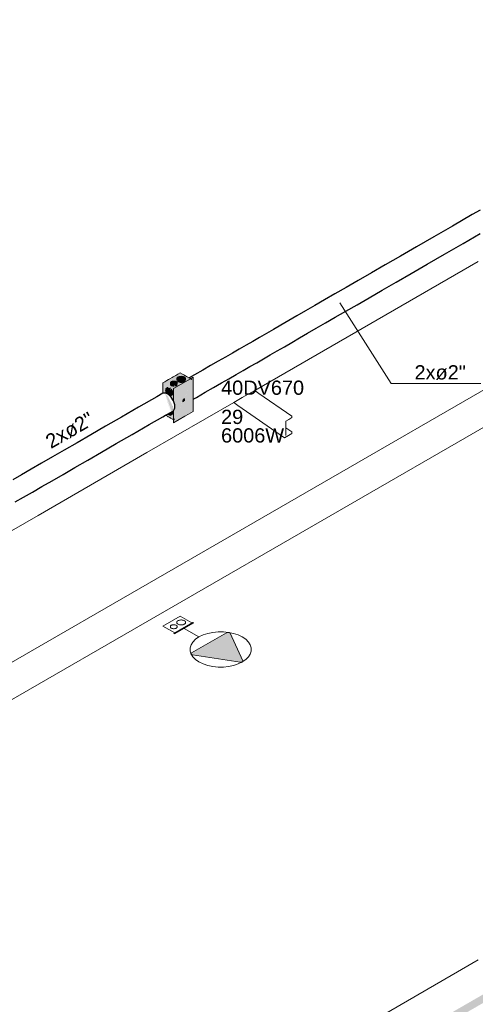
# Model space of a CAD drawing. Header units: millimetres. Extents: x 4480191 to 4481199, y -30324204 to -30323479.
# Tile 120 of 243: x 4480229 to 4480235, y -30323899 to -30323885. Entities that reach past the tile are written whole.
import ezdxf

# ---------------------------------------------------------------- set-up
doc = ezdxf.new("R2010")
doc.units = ezdxf.units.MM
doc.linetypes.add('NULL', pattern=[0])
for name, color, linetype, lineweight in [('DI-Elementos externos em corte', 9, 'Continuous', 18), ('DI-Elementos externos em vista', 9, 'Continuous', 5), ('EL-Caixa ARC', 9, 'Continuous', 18), ('EL-Condutos ARC (Baixa)', 54, 'Continuous', 25), ('EL-Textos conduto ARC', 7, 'Continuous', 9), ('EL-Tomadas', 150, 'Continuous', 20), ('IFC-Caixa de passagem-Contorno', 44, 'Continuous', 5), ('IFC-Parede padrão-Contorno', 44, 'Continuous', 5), ('Textos', 7, 'Continuous', 9)]:
    doc.layers.add(name, color=color, linetype=linetype, lineweight=lineweight)
doc.styles.add('ARIAL', font='arial.ttf')

msp = doc.modelspace()

# ---------------------------------------------------------------- hatches: boundary and pattern name
at = {"layer": 'DI-Elementos externos em corte', "linetype": 'Continuous'}
msp.add_hatch(color=51, dxfattribs=at).paths.add_polyline_path([(4480235.256, -30323898.554), (4480239.552, -30323896.048), (4480212.74, -30323911.528), (4480212.74, -30323911.648), (4480243.986, -30323893.608), (4480243.986, -30323893.488), (4480239.552, -30323896.048), (4480235.256, -30323898.554), (4480235.256, -30323898.577)])
at = {"layer": 'EL-Caixa ARC', "linetype": 'Continuous', "true_color": 0x105689}
for points in [[(4480231.074, -30323889.762), (4480230.831, -30323889.902), (4480230.844, -30323889.909), (4480230.949, -30323889.892), (4480230.984, -30323889.897), (4480230.966, -30323889.879), (4480230.995, -30323889.879), (4480230.964, -30323889.925), (4480230.949, -30323889.892), (4480230.844, -30323889.909), (4480230.996, -30323889.997), (4480231.025, -30323889.908), (4480231.023, -30323889.885), (4480231.018, -30323889.88), (4480231.02, -30323889.87), (4480231.025, -30323889.908), (4480231.056, -30323889.815), (4480231.025, -30323889.85), (4480231.027, -30323889.837), (4480231.056, -30323889.815), (4480231.087, -30323889.811), (4480231.117, -30323889.815), (4480231.137, -30323889.826), (4480231.056, -30323889.815), (4480230.999, -30323889.986), (4480231.126, -30323889.9), (4480231.224, -30323889.863), (4480231.2, -30323889.835), (4480231.18, -30323889.824)], [(4480231.254, -30323890.134), (4480231.256, -30323889.824), (4480230.978, -30323889.984), (4480230.996, -30323889.995), (4480230.991, -30323890.195), (4480230.996, -30323890.21), (4480230.996, -30323890.245), (4480230.992, -30323890.268), (4480230.99, -30323890.231), (4480230.985, -30323890.334), (4480230.98, -30323890.293), (4480230.98, -30323890.422), (4480230.996, -30323890.39), (4480230.996, -30323890.432), (4480230.98, -30323890.422), (4480230.98, -30323890.341), (4480230.979, -30323890.294), (4480230.978, -30323890.464), (4480231.001, -30323890.449), (4480231.105, -30323890.173), (4480231.106, -30323890.168), (4480231.087, -30323890.184), (4480231.127, -30323890.13), (4480231.254, -30323889.851)], [(4480231.256, -30323890.304), (4480231.256, -30323889.824), (4480231.254, -30323890.134), (4480231.254, -30323889.851), (4480231.132, -30323890.127), (4480231.132, -30323890.146), (4480231.139, -30323890.157), (4480231.127, -30323890.157), (4480231.112, -30323890.169), (4480231.001, -30323890.449), (4480230.978, -30323890.464)], [(4480231.056, -30323889.815), (4480231.034, -30323889.828), (4480231.025, -30323889.846), (4480231.027, -30323889.872), (4480231.034, -30323889.864), (4480231.034, -30323889.88), (4480231.056, -30323889.893), (4480231.087, -30323889.898), (4480231.117, -30323889.893), (4480231.14, -30323889.88), (4480231.14, -30323889.864), (4480231.146, -30323889.872), (4480231.148, -30323889.846), (4480231.14, -30323889.828), (4480231.117, -30323889.815), (4480231.087, -30323889.811)], [(4480231.132, -30323890.127), (4480231.254, -30323889.851), (4480231.131, -30323890.123)], [(4480231.224, -30323889.863), (4480231.238, -30323889.857), (4480231.199, -30323889.835)], [(4480230.877, -30323890.051), (4480230.883, -30323890.057), (4480230.869, -30323890.021), (4480230.872, -30323889.988), (4480230.929, -30323890.088), (4480230.874, -30323889.984), (4480230.935, -30323890.088), (4480230.952, -30323890.112), (4480230.972, -30323890.151), (4480230.988, -30323890.168), (4480230.981, -30323890.134), (4480230.996, -30323890.109), (4480230.983, -30323890.093), (4480230.996, -30323890.094), (4480230.996, -30323889.997), (4480230.831, -30323889.902), (4480230.864, -30323890.006)], [(4480230.869, -30323890.357), (4480230.981, -30323890.423), (4480230.981, -30323890.384), (4480230.996, -30323890.431), (4480230.993, -30323890.285), (4480230.958, -30323890.213), (4480230.969, -30323890.313), (4480230.957, -30323890.211), (4480230.895, -30323890.084), (4480230.888, -30323890.084), (4480230.963, -30323890.326), (4480230.872, -30323890.046), (4480230.957, -30323890.306), (4480230.831, -30323889.902), (4480230.831, -30323890.048), (4480230.86, -30323890.047), (4480230.937, -30323890.318), (4480230.868, -30323890.046), (4480230.947, -30323890.312), (4480230.955, -30323890.341), (4480230.937, -30323890.318), (4480230.946, -30323890.354), (4480230.916, -30323890.33), (4480230.921, -30323890.359), (4480230.951, -30323890.371), (4480230.895, -30323890.342), (4480230.874, -30323890.339), (4480230.886, -30323890.347)], [(4480230.883, -30323890.055), (4480230.907, -30323890.065), (4480230.929, -30323890.087), (4480230.941, -30323890.085), (4480230.964, -30323890.07), (4480230.97, -30323890.048), (4480230.964, -30323890.02), (4480230.948, -30323889.992), (4480230.932, -30323890.002), (4480230.938, -30323889.981), (4480230.927, -30323889.973), (4480230.899, -30323889.978), (4480230.915, -30323889.968), (4480230.88, -30323889.979), (4480230.869, -30323889.995), (4480230.869, -30323890.021)], [(4480230.929, -30323890.088), (4480230.947, -30323890.109), (4480230.874, -30323889.984)], [(4480231.007, -30323889.881), (4480230.995, -30323889.879), (4480230.97, -30323889.879), (4480230.948, -30323889.886), (4480230.935, -30323889.899), (4480230.934, -30323889.923), (4480230.94, -30323889.937), (4480230.958, -30323889.947), (4480230.983, -30323889.951), (4480230.995, -30323889.933), (4480230.995, -30323889.95), (4480231.017, -30323889.943), (4480231.03, -30323889.93), (4480231.032, -30323889.906), (4480231.025, -30323889.892)], [(4480230.978, -30323889.984), (4480230.978, -30323890.154), (4480230.991, -30323890.195), (4480230.996, -30323889.995)], [(4480230.958, -30323890.213), (4480230.957, -30323890.211), (4480230.969, -30323890.315)], [(4480231.11, -30323890.166), (4480231.001, -30323890.449), (4480231.112, -30323890.169)], [(4480231.109, -30323890.169), (4480231.108, -30323890.167), (4480231.001, -30323890.449)], [(4480231.111, -30323890.166), (4480231.117, -30323890.164), (4480231.111, -30323890.152)], [(4480231.119, -30323890.163), (4480231.128, -30323890.13), (4480231.112, -30323890.149)], [(4480231.128, -30323890.13), (4480231.119, -30323890.163), (4480231.121, -30323890.161)], [(4480231.128, -30323890.13), (4480231.121, -30323890.161), (4480231.126, -30323890.157)], [(4480231.129, -30323890.129), (4480231.126, -30323890.157), (4480231.129, -30323890.151)], [(4480231.132, -30323890.146), (4480231.126, -30323890.157), (4480231.139, -30323890.157)], [(4480230.899, -30323890.346), (4480230.911, -30323890.354), (4480230.932, -30323890.36), (4480230.957, -30323890.348), (4480230.968, -30323890.332), (4480230.968, -30323890.306), (4480230.961, -30323890.304), (4480230.902, -30323890.338)], [(4480230.985, -30323890.334), (4480230.987, -30323890.276), (4480230.98, -30323890.284)], [(4480230.981, -30323890.423), (4480230.996, -30323890.432), (4480230.996, -30323890.391)]]:
    msp.add_hatch(color=146, dxfattribs=at).paths.add_polyline_path(points)
at = {"layer": 'EL-Tomadas', "linetype": 'Continuous'}
msp.add_hatch(color=150, dxfattribs=at).paths.add_polyline_path([(4480231.772, -30323893.419), (4480231.952, -30323893.806), (4480231.953, -30323893.81), (4480231.953, -30323893.811), (4480231.952, -30323893.814), (4480231.949, -30323893.818), (4480231.945, -30323893.822), (4480231.941, -30323893.824), (4480231.935, -30323893.826), (4480231.93, -30323893.827), (4480231.924, -30323893.827), (4480231.922, -30323893.827), (4480231.918, -30323893.827), (4480231.915, -30323893.826), (4480231.245, -30323893.723), (4480231.237, -30323893.72), (4480231.231, -30323893.717), (4480231.226, -30323893.713), (4480231.224, -30323893.709), (4480231.224, -30323893.704), (4480231.226, -30323893.699), (4480231.23, -30323893.695), (4480231.723, -30323893.411), (4480231.728, -30323893.409), (4480231.734, -30323893.407), (4480231.739, -30323893.406), (4480231.746, -30323893.406), (4480231.751, -30323893.407), (4480231.758, -30323893.408), (4480231.764, -30323893.411), (4480231.769, -30323893.414), (4480231.772, -30323893.418)])

# ---------------------------------------------------------------- linework, layer by layer
at = {"layer": 'DI-Elementos externos em corte'}
for p, q in [((4480232.118, -30323890.01), (4480235.256, -30323888.198)), ((4480231.824, -30323890.18), (4480231.944, -30323890.111)), ((4480231.944, -30323890.111), (4480232.118, -30323890.01)), ((4480230.606, -30323890.883), (4480231.824, -30323890.18)), ((4480232.599, -30323890.416), (4480232.64, -30323890.392)), ((4480232.64, -30323890.381), (4480232.64, -30323890.372)), ((4480232.64, -30323890.392), (4480232.64, -30323890.381)), ((4480232.553, -30323890.442), (4480232.599, -30323890.416)), ((4480232.553, -30323890.533), (4480232.553, -30323890.442)), ((4480232.553, -30323890.537), (4480232.553, -30323890.533)), ((4480232.553, -30323890.643), (4480232.553, -30323890.537)), ((4480232.536, -30323890.673), (4480232.591, -30323890.641)), ((4480232.591, -30323890.641), (4480232.64, -30323890.613)), ((4480232.64, -30323890.602), (4480232.64, -30323890.593)), ((4480232.64, -30323890.613), (4480232.64, -30323890.602)), ((4480229.08, -30323891.764), (4480230.606, -30323890.883)), ((4480225.558, -30323893.798), (4480229.08, -30323891.764)), ((4480231.043, -30323900.438), (4480235.256, -30323898.005))]:
    msp.add_line(p, q, dxfattribs=at)
at = {"layer": 'DI-Elementos externos em vista'}
for p, q in [((4480232.176, -30323890.051), (4480232.118, -30323890.01)), ((4480232.64, -30323890.372), (4480232.176, -30323890.051)), ((4480231.824, -30323890.18), (4480231.882, -30323890.22)), ((4480231.882, -30323890.22), (4480232.536, -30323890.673)), ((4480232.64, -30323890.593), (4480232.553, -30323890.533))]:
    msp.add_line(p, q, dxfattribs=at)
at = {"layer": 'EL-Caixa ARC'}
for p, q in [((4480230.929, -30323889.846), (4480230.908, -30323889.858)), ((4480230.962, -30323889.827), (4480230.929, -30323889.846)), ((4480230.975, -30323889.819), (4480230.962, -30323889.827)), ((4480230.985, -30323889.813), (4480230.975, -30323889.819)), ((4480231.218, -30323889.846), (4480230.978, -30323889.984)), ((4480231.001, -30323889.804), (4480230.985, -30323889.813)), ((4480231.011, -30323889.799), (4480231.001, -30323889.804)), ((4480231.025, -30323889.79), (4480231.011, -30323889.799)), ((4480231.04, -30323889.782), (4480231.025, -30323889.79)), ((4480231.027, -30323889.837), (4480231.025, -30323889.846)), ((4480231.025, -30323889.846), (4480231.025, -30323889.863)), ((4480231.034, -30323889.828), (4480231.027, -30323889.837)), ((4480231.043, -30323889.821), (4480231.034, -30323889.828)), ((4480231.074, -30323889.762), (4480231.04, -30323889.782)), ((4480231.056, -30323889.815), (4480231.043, -30323889.821)), ((4480231.071, -30323889.812), (4480231.056, -30323889.815)), ((4480231.087, -30323889.811), (4480231.071, -30323889.812)), ((4480231.105, -30323889.781), (4480231.074, -30323889.762)), ((4480231.102, -30323889.812), (4480231.087, -30323889.811)), ((4480231.117, -30323889.815), (4480231.102, -30323889.812)), ((4480231.133, -30323889.797), (4480231.105, -30323889.781)), ((4480231.13, -30323889.821), (4480231.117, -30323889.815)), ((4480231.14, -30323889.828), (4480231.13, -30323889.821)), ((4480231.137, -30323889.799), (4480231.133, -30323889.797)), ((4480231.148, -30323889.805), (4480231.137, -30323889.799)), ((4480231.146, -30323889.837), (4480231.14, -30323889.828)), ((4480231.148, -30323889.846), (4480231.146, -30323889.837)), ((4480231.149, -30323889.806), (4480231.148, -30323889.805)), ((4480231.148, -30323889.863), (4480231.148, -30323889.846)), ((4480231.159, -30323889.812), (4480231.149, -30323889.806)), ((4480231.168, -30323889.817), (4480231.159, -30323889.812)), ((4480231.18, -30323889.824), (4480231.168, -30323889.817)), ((4480231.199, -30323889.835), (4480231.18, -30323889.824)), ((4480231.238, -30323889.857), (4480231.199, -30323889.835)), ((4480231.256, -30323889.824), (4480231.218, -30323889.846)), ((4480231.256, -30323890.134), (4480231.256, -30323889.824)), ((4480230.857, -30323889.887), (4480230.831, -30323889.902)), ((4480230.831, -30323889.902), (4480230.831, -30323890.048)), ((4480230.886, -30323889.87), (4480230.857, -30323889.887)), ((4480230.873, -30323889.986), (4480230.869, -30323889.995)), ((4480230.88, -30323889.979), (4480230.873, -30323889.986)), ((4480230.896, -30323889.97), (4480230.88, -30323889.979)), ((4480230.908, -30323889.858), (4480230.886, -30323889.87)), ((4480230.905, -30323889.967), (4480230.896, -30323889.97)), ((4480230.938, -30323889.981), (4480230.927, -30323889.973)), ((4480230.935, -30323889.899), (4480230.934, -30323889.906)), ((4480230.934, -30323889.906), (4480230.934, -30323889.923)), ((4480230.934, -30323889.923), (4480230.935, -30323889.93)), ((4480230.94, -30323889.892), (4480230.935, -30323889.899)), ((4480230.935, -30323889.93), (4480230.94, -30323889.937)), ((4480230.948, -30323889.886), (4480230.94, -30323889.892)), ((4480230.94, -30323889.937), (4480230.948, -30323889.943)), ((4480230.958, -30323889.881), (4480230.948, -30323889.886)), ((4480230.948, -30323889.943), (4480230.958, -30323889.947)), ((4480230.97, -30323889.879), (4480230.958, -30323889.881)), ((4480230.958, -30323889.947), (4480230.97, -30323889.95)), ((4480230.983, -30323889.878), (4480230.97, -30323889.879)), ((4480230.97, -30323889.95), (4480230.983, -30323889.951)), ((4480230.978, -30323889.984), (4480230.978, -30323890.154)), ((4480230.995, -30323889.879), (4480230.983, -30323889.878)), ((4480231.007, -30323889.881), (4480230.995, -30323889.879)), ((4480230.995, -30323889.95), (4480231.007, -30323889.947)), ((4480231.017, -30323889.886), (4480231.007, -30323889.881)), ((4480231.007, -30323889.947), (4480231.017, -30323889.943)), ((4480231.025, -30323889.892), (4480231.017, -30323889.886)), ((4480231.017, -30323889.943), (4480231.025, -30323889.937)), ((4480231.025, -30323889.863), (4480231.027, -30323889.872)), ((4480231.03, -30323889.899), (4480231.025, -30323889.892)), ((4480231.025, -30323889.937), (4480231.03, -30323889.93)), ((4480231.032, -30323889.906), (4480231.03, -30323889.899)), ((4480231.032, -30323889.923), (4480231.032, -30323889.906)), ((4480231.034, -30323889.88), (4480231.043, -30323889.888)), ((4480231.043, -30323889.888), (4480231.056, -30323889.893)), ((4480231.056, -30323889.893), (4480231.071, -30323889.897)), ((4480231.071, -30323889.897), (4480231.087, -30323889.898)), ((4480231.087, -30323889.898), (4480231.102, -30323889.897)), ((4480231.102, -30323889.897), (4480231.117, -30323889.893)), ((4480231.117, -30323889.893), (4480231.13, -30323889.888)), ((4480231.13, -30323889.888), (4480231.14, -30323889.88)), ((4480231.146, -30323889.872), (4480231.148, -30323889.863)), ((4480230.831, -30323890.048), (4480230.831, -30323890.049)), ((4480230.869, -30323889.995), (4480230.867, -30323890.007)), ((4480230.867, -30323890.007), (4480230.869, -30323890.021)), ((4480230.869, -30323890.021), (4480230.873, -30323890.036)), ((4480230.873, -30323890.036), (4480230.88, -30323890.05)), ((4480230.88, -30323890.05), (4480230.883, -30323890.055)), ((4480230.93, -30323890.088), (4480230.932, -30323890.088)), ((4480230.932, -30323890.088), (4480230.941, -30323890.085)), ((4480230.941, -30323890.085), (4480230.957, -30323890.076)), ((4480230.957, -30323890.005), (4480230.948, -30323889.992)), ((4480230.964, -30323890.02), (4480230.957, -30323890.005)), ((4480230.957, -30323890.076), (4480230.964, -30323890.07)), ((4480230.968, -30323890.034), (4480230.964, -30323890.02)), ((4480230.964, -30323890.07), (4480230.968, -30323890.06)), ((4480230.97, -30323890.048), (4480230.968, -30323890.034)), ((4480230.968, -30323890.06), (4480230.97, -30323890.048)), ((4480231.133, -30323890.128), (4480231.136, -30323890.128)), ((4480231.136, -30323890.128), (4480231.139, -30323890.129)), ((4480230.978, -30323890.154), (4480230.978, -30323890.154)), ((4480231.11, -30323890.16), (4480231.111, -30323890.155)), ((4480231.111, -30323890.165), (4480231.11, -30323890.16)), ((4480231.111, -30323890.155), (4480231.112, -30323890.149)), ((4480231.111, -30323890.166), (4480231.111, -30323890.165)), ((4480231.112, -30323890.169), (4480231.111, -30323890.166)), ((4480231.112, -30323890.166), (4480231.111, -30323890.166)), ((4480231.112, -30323890.149), (4480231.115, -30323890.143)), ((4480231.117, -30323890.164), (4480231.112, -30323890.166)), ((4480231.115, -30323890.171), (4480231.112, -30323890.169)), ((4480231.115, -30323890.143), (4480231.119, -30323890.138)), ((4480231.121, -30323890.161), (4480231.117, -30323890.164)), ((4480231.119, -30323890.138), (4480231.123, -30323890.134)), ((4480231.126, -30323890.157), (4480231.121, -30323890.161)), ((4480231.123, -30323890.134), (4480231.127, -30323890.13)), ((4480231.129, -30323890.151), (4480231.126, -30323890.157)), ((4480231.127, -30323890.13), (4480231.132, -30323890.128)), ((4480231.132, -30323890.146), (4480231.129, -30323890.151)), ((4480231.132, -30323890.128), (4480231.133, -30323890.128)), ((4480231.134, -30323890.14), (4480231.132, -30323890.146)), ((4480231.133, -30323890.128), (4480231.134, -30323890.129)), ((4480231.134, -30323890.129), (4480231.134, -30323890.134)), ((4480231.134, -30323890.134), (4480231.134, -30323890.14)), ((4480231.256, -30323890.304), (4480231.256, -30323890.134)), ((4480230.868, -30323890.358), (4480230.893, -30323890.372)), ((4480230.893, -30323890.372), (4480230.904, -30323890.379)), ((4480230.895, -30323890.342), (4480230.899, -30323890.346)), ((4480230.899, -30323890.346), (4480230.911, -30323890.354)), ((4480230.904, -30323890.379), (4480230.917, -30323890.386)), ((4480230.911, -30323890.354), (4480230.922, -30323890.359)), ((4480230.917, -30323890.386), (4480230.928, -30323890.392)), ((4480230.922, -30323890.359), (4480230.932, -30323890.36)), ((4480230.928, -30323890.392), (4480230.93, -30323890.393)), ((4480230.93, -30323890.393), (4480230.938, -30323890.398)), ((4480230.932, -30323890.36), (4480230.941, -30323890.357)), ((4480230.938, -30323890.398), (4480230.959, -30323890.41)), ((4480230.941, -30323890.357), (4480230.957, -30323890.348)), ((4480230.957, -30323890.348), (4480230.964, -30323890.342)), ((4480230.964, -30323890.342), (4480230.968, -30323890.332)), ((4480230.97, -30323890.32), (4480230.968, -30323890.306)), ((4480230.968, -30323890.332), (4480230.97, -30323890.32)), ((4480230.978, -30323890.294), (4480230.978, -30323890.295)), ((4480230.978, -30323890.295), (4480230.978, -30323890.343)), ((4480230.978, -30323890.343), (4480230.978, -30323890.421)), ((4480230.978, -30323890.464), (4480231.136, -30323890.373)), ((4480231.136, -30323890.373), (4480231.19, -30323890.342)), ((4480231.19, -30323890.342), (4480231.256, -30323890.304)), ((4480230.959, -30323890.41), (4480230.961, -30323890.411)), ((4480230.961, -30323890.411), (4480230.981, -30323890.423)), ((4480230.978, -30323890.421), (4480230.978, -30323890.427)), ((4480230.978, -30323890.427), (4480230.978, -30323890.464))]:
    msp.add_line(p, q, dxfattribs=at)
at = {"layer": 'EL-Condutos ARC (Baixa)'}
for p, q in [((4480235.281, -30323887.479), (4480235.172, -30323887.541)), ((4480235.172, -30323887.541), (4480234.893, -30323887.703)), ((4480234.893, -30323887.703), (4480234.632, -30323887.853)), ((4480234.632, -30323887.853), (4480234.389, -30323887.994)), ((4480235.044, -30323887.947), (4480235.284, -30323887.808)), ((4480234.389, -30323887.994), (4480234.162, -30323888.124)), ((4480234.783, -30323888.098), (4480235.044, -30323887.947)), ((4480234.162, -30323888.124), (4480233.951, -30323888.246)), ((4480234.54, -30323888.238), (4480234.783, -30323888.098)), ((4480233.951, -30323888.246), (4480233.755, -30323888.359)), ((4480234.313, -30323888.369), (4480234.54, -30323888.238)), ((4480233.572, -30323888.465), (4480233.403, -30323888.563)), ((4480233.755, -30323888.359), (4480233.572, -30323888.465)), ((4480234.102, -30323888.49), (4480234.313, -30323888.369)), ((4480233.403, -30323888.563), (4480233.245, -30323888.654)), ((4480233.723, -30323888.709), (4480233.906, -30323888.604)), ((4480233.906, -30323888.604), (4480234.102, -30323888.49)), ((4480233.097, -30323888.739), (4480232.96, -30323888.819)), ((4480233.245, -30323888.654), (4480233.097, -30323888.739)), ((4480233.554, -30323888.807), (4480233.723, -30323888.709)), ((4480232.96, -30323888.819), (4480232.831, -30323888.893)), ((4480233.396, -30323888.898), (4480233.554, -30323888.807)), ((4480232.71, -30323888.963), (4480232.595, -30323889.029)), ((4480232.831, -30323888.893), (4480232.71, -30323888.963)), ((4480233.111, -30323889.063), (4480233.248, -30323888.983)), ((4480233.248, -30323888.983), (4480233.396, -30323888.898)), ((4480232.383, -30323889.152), (4480232.283, -30323889.209)), ((4480232.487, -30323889.092), (4480232.383, -30323889.152)), ((4480232.595, -30323889.029), (4480232.487, -30323889.092)), ((4480232.861, -30323889.207), (4480232.982, -30323889.137)), ((4480232.982, -30323889.137), (4480233.111, -30323889.063)), ((4480232.185, -30323889.266), (4480232.09, -30323889.321)), ((4480232.283, -30323889.209), (4480232.185, -30323889.266)), ((4480232.638, -30323889.336), (4480232.746, -30323889.273)), ((4480232.746, -30323889.273), (4480232.861, -30323889.207)), ((4480231.901, -30323889.43), (4480231.805, -30323889.485)), ((4480231.996, -30323889.375), (4480231.901, -30323889.43)), ((4480232.09, -30323889.321), (4480231.996, -30323889.375)), ((4480232.434, -30323889.454), (4480232.534, -30323889.396)), ((4480232.534, -30323889.396), (4480232.638, -30323889.336)), ((4480231.707, -30323889.542), (4480231.606, -30323889.6)), ((4480231.805, -30323889.485), (4480231.707, -30323889.542)), ((4480232.147, -30323889.62), (4480232.241, -30323889.565)), ((4480232.241, -30323889.565), (4480232.337, -30323889.51)), ((4480232.337, -30323889.51), (4480232.434, -30323889.454)), ((4480231.5, -30323889.661), (4480231.39, -30323889.725)), ((4480231.606, -30323889.6), (4480231.5, -30323889.661)), ((4480231.956, -30323889.73), (4480232.052, -30323889.674)), ((4480232.052, -30323889.674), (4480232.147, -30323889.62)), ((4480231.273, -30323889.792), (4480231.199, -30323889.835)), ((4480231.39, -30323889.725), (4480231.273, -30323889.792)), ((4480231.651, -30323889.905), (4480231.757, -30323889.845)), ((4480231.757, -30323889.845), (4480231.858, -30323889.786)), ((4480231.858, -30323889.786), (4480231.956, -30323889.73)), ((4480231.424, -30323890.036), (4480231.541, -30323889.969)), ((4480231.541, -30323889.969), (4480231.651, -30323889.905)), ((4480230.744, -30323890.098), (4480230.487, -30323890.246)), ((4480230.828, -30323890.049), (4480230.744, -30323890.098)), ((4480230.831, -30323890.049), (4480230.828, -30323890.049)), ((4480230.865, -30323890.046), (4480230.831, -30323890.049)), ((4480230.879, -30323890.053), (4480230.865, -30323890.046)), ((4480230.883, -30323890.055), (4480230.879, -30323890.053)), ((4480230.907, -30323890.065), (4480230.883, -30323890.055)), ((4480230.93, -30323890.088), (4480230.907, -30323890.065)), ((4480230.936, -30323890.093), (4480230.93, -30323890.088)), ((4480230.947, -30323890.104), (4480230.936, -30323890.093)), ((4480230.979, -30323890.155), (4480230.947, -30323890.104)), ((4480231.256, -30323890.134), (4480231.301, -30323890.108)), ((4480231.301, -30323890.108), (4480231.424, -30323890.036)), ((4480230.487, -30323890.246), (4480230.248, -30323890.384)), ((4480230.996, -30323890.21), (4480230.979, -30323890.155)), ((4480230.979, -30323890.294), (4480230.996, -30323890.259)), ((4480230.996, -30323890.259), (4480230.996, -30323890.21)), ((4480231.256, -30323890.134), (4480231.256, -30323890.134)), ((4480230.248, -30323890.384), (4480230.025, -30323890.513)), ((4480230.638, -30323890.49), (4480230.831, -30323890.379)), ((4480230.831, -30323890.379), (4480230.868, -30323890.358)), ((4480230.868, -30323890.358), (4480230.895, -30323890.342)), ((4480230.895, -30323890.342), (4480230.979, -30323890.294)), ((4480230.025, -30323890.513), (4480229.818, -30323890.633)), ((4480230.399, -30323890.628), (4480230.638, -30323890.49)), ((4480229.818, -30323890.633), (4480229.625, -30323890.744)), ((4480230.176, -30323890.757), (4480230.399, -30323890.628)), ((4480229.625, -30323890.744), (4480229.445, -30323890.848)), ((4480229.969, -30323890.877), (4480230.176, -30323890.757)), ((4480229.279, -30323890.944), (4480229.124, -30323891.033)), ((4480229.445, -30323890.848), (4480229.279, -30323890.944)), ((4480229.776, -30323890.988), (4480229.969, -30323890.877)), ((4480229.124, -30323891.033), (4480228.981, -30323891.116)), ((4480229.43, -30323891.188), (4480229.596, -30323891.092)), ((4480229.596, -30323891.092), (4480229.776, -30323890.988)), ((4480228.847, -30323891.193), (4480228.723, -30323891.265)), ((4480228.981, -30323891.116), (4480228.847, -30323891.193)), ((4480229.275, -30323891.277), (4480229.43, -30323891.188)), ((4480228.998, -30323891.437), (4480229.132, -30323891.36)), ((4480229.132, -30323891.36), (4480229.275, -30323891.277)), ((4480228.758, -30323891.576), (4480228.874, -30323891.509)), ((4480228.874, -30323891.509), (4480228.998, -30323891.437))]:
    msp.add_line(p, q, dxfattribs=at)
at = {"layer": 'EL-Textos conduto ARC'}
msp.add_lwpolyline([(4480233.313, -30323888.781), (4480234.031, -30323889.911), (4480235.292, -30323889.911)], dxfattribs=at)
at = {"layer": 'EL-Tomadas'}
for p, q in [((4480231.336, -30323893.471), (4480231.127, -30323893.35)), ((4480231.232, -30323893.694), (4480231.723, -30323893.411)), ((4480231.772, -30323893.419), (4480231.952, -30323893.806)), ((4480231.916, -30323893.826), (4480231.245, -30323893.723))]:
    msp.add_line(p, q, dxfattribs=at)
for points in [[(4480231.944, -30323893.822), (4480231.992, -30323893.789), (4480232.03, -30323893.751), (4480232.056, -30323893.711), (4480232.069, -30323893.668), (4480232.069, -30323893.625), (4480232.056, -30323893.582), (4480232.03, -30323893.542), (4480231.992, -30323893.504), (4480231.944, -30323893.471), (4480231.887, -30323893.443), (4480231.822, -30323893.421), (4480231.752, -30323893.407), (4480231.678, -30323893.399), (4480231.603, -30323893.399), (4480231.529, -30323893.407), (4480231.459, -30323893.421), (4480231.394, -30323893.443), (4480231.336, -30323893.471), (4480231.288, -30323893.504), (4480231.251, -30323893.542), (4480231.225, -30323893.582), (4480231.212, -30323893.625), (4480231.212, -30323893.668), (4480231.225, -30323893.711), (4480231.251, -30323893.751), (4480231.288, -30323893.789), (4480231.336, -30323893.822), (4480231.394, -30323893.85), (4480231.459, -30323893.871), (4480231.529, -30323893.886), (4480231.603, -30323893.894), (4480231.678, -30323893.894), (4480231.752, -30323893.886), (4480231.822, -30323893.871), (4480231.887, -30323893.85), (4480231.944, -30323893.822)], [(4480231.772, -30323893.419), (4480231.771, -30323893.417), (4480231.77, -30323893.415), (4480231.768, -30323893.413), (4480231.766, -30323893.412), (4480231.763, -30323893.41), (4480231.761, -30323893.409), (4480231.758, -30323893.408), (4480231.755, -30323893.407), (4480231.752, -30323893.407), (4480231.748, -30323893.406), (4480231.745, -30323893.406), (4480231.741, -30323893.406), (4480231.738, -30323893.406), (4480231.735, -30323893.407), (4480231.732, -30323893.408), (4480231.729, -30323893.409), (4480231.726, -30323893.41), (4480231.723, -30323893.411)], [(4480231.232, -30323893.694), (4480231.23, -30323893.696), (4480231.228, -30323893.697), (4480231.226, -30323893.699), (4480231.225, -30323893.701), (4480231.224, -30323893.703), (4480231.224, -30323893.705), (4480231.224, -30323893.707), (4480231.224, -30323893.709), (4480231.225, -30323893.711), (4480231.226, -30323893.712), (4480231.227, -30323893.714), (4480231.229, -30323893.716), (4480231.231, -30323893.718), (4480231.234, -30323893.719), (4480231.236, -30323893.72), (4480231.239, -30323893.721), (4480231.242, -30323893.722), (4480231.245, -30323893.723)], [(4480231.916, -30323893.826), (4480231.919, -30323893.827), (4480231.923, -30323893.827), (4480231.926, -30323893.827), (4480231.929, -30323893.827), (4480231.933, -30323893.826), (4480231.936, -30323893.825), (4480231.939, -30323893.824), (4480231.942, -30323893.823), (4480231.944, -30323893.822), (4480231.947, -30323893.82), (4480231.949, -30323893.819), (4480231.95, -30323893.817), (4480231.951, -30323893.815), (4480231.952, -30323893.813), (4480231.953, -30323893.811), (4480231.953, -30323893.809), (4480231.953, -30323893.807), (4480231.952, -30323893.806)]]:
    msp.add_lwpolyline(points, dxfattribs=at)
at = {"layer": 'IFC-Caixa de passagem-Contorno'}
for p, q in [((4480230.831, -30323893.319), (4480231.074, -30323893.179)), ((4480230.982, -30323893.422), (4480231.252, -30323893.266)), ((4480230.992, -30323893.428), (4480231.263, -30323893.272)), ((4480231.238, -30323893.274), (4480231.074, -30323893.179)), ((4480231.263, -30323893.272), (4480231.252, -30323893.266)), ((4480230.996, -30323893.414), (4480230.831, -30323893.319)), ((4480230.992, -30323893.428), (4480230.982, -30323893.422))]:
    msp.add_line(p, q, dxfattribs=at)
for points in [[(4480231.017, -30323893.347), (4480231.023, -30323893.343), (4480231.027, -30323893.339), (4480231.03, -30323893.334), (4480231.031, -30323893.329), (4480231.031, -30323893.324), (4480231.03, -30323893.319), (4480231.027, -30323893.315), (4480231.023, -30323893.311), (4480231.017, -30323893.307), (4480231.011, -30323893.304), (4480231.003, -30323893.301), (4480230.995, -30323893.3), (4480230.987, -30323893.299), (4480230.978, -30323893.299), (4480230.97, -30323893.3), (4480230.962, -30323893.301), (4480230.955, -30323893.304), (4480230.948, -30323893.307), (4480230.943, -30323893.311), (4480230.938, -30323893.315), (4480230.936, -30323893.319), (4480230.934, -30323893.324), (4480230.934, -30323893.329), (4480230.936, -30323893.334), (4480230.938, -30323893.339), (4480230.943, -30323893.343), (4480230.948, -30323893.347), (4480230.955, -30323893.35), (4480230.962, -30323893.352), (4480230.97, -30323893.354), (4480230.978, -30323893.355), (4480230.987, -30323893.355), (4480230.995, -30323893.354), (4480231.003, -30323893.352), (4480231.011, -30323893.35), (4480231.017, -30323893.347)], [(4480231.13, -30323893.292), (4480231.137, -30323893.287), (4480231.142, -30323893.282), (4480231.146, -30323893.276), (4480231.147, -30323893.27), (4480231.147, -30323893.264), (4480231.146, -30323893.258), (4480231.142, -30323893.252), (4480231.137, -30323893.246), (4480231.13, -30323893.242), (4480231.122, -30323893.238), (4480231.112, -30323893.235), (4480231.102, -30323893.233), (4480231.092, -30323893.232), (4480231.081, -30323893.232), (4480231.071, -30323893.233), (4480231.061, -30323893.235), (4480231.051, -30323893.238), (4480231.043, -30323893.242), (4480231.036, -30323893.246), (4480231.031, -30323893.252), (4480231.027, -30323893.258), (4480231.026, -30323893.264), (4480231.026, -30323893.27), (4480231.027, -30323893.276), (4480231.031, -30323893.282), (4480231.036, -30323893.287), (4480231.043, -30323893.292), (4480231.051, -30323893.296), (4480231.061, -30323893.299), (4480231.071, -30323893.301), (4480231.081, -30323893.302), (4480231.092, -30323893.302), (4480231.102, -30323893.301), (4480231.112, -30323893.299), (4480231.122, -30323893.296), (4480231.13, -30323893.292)]]:
    msp.add_lwpolyline(points, dxfattribs=at)
at = {"layer": 'IFC-Parede padrão-Contorno', "color": 8, "lineweight": 5}
for p, q in [((4480253.38, -30323879.584), (4480203.109, -30323908.607)), ((4480253.38, -30323880.104), (4480212.938, -30323903.453))]:
    msp.add_line(p, q, dxfattribs=at)

# ---------------------------------------------------------------- texts
at = {"layer": 'EL-Textos conduto ARC', "linetype": 'NULL', "insert": (4480234.361, -30323889.861), "char_height": 0.2, "width": 1.44085, "attachment_point": 7, "line_spacing_factor": 0.6, "style": 'ARIAL'}
msp.add_mtext('2xø2"', dxfattribs=at)
at = {"layer": 'EL-Textos conduto ARC', "linetype": 'NULL', "insert": (4480229.573, -30323890.658), "char_height": 0.2, "width": 1.44085, "attachment_point": 8, "rotation": 30.0001, "line_spacing_factor": 0.6, "style": 'ARIAL'}
msp.add_mtext('2xø2"', dxfattribs=at)
at = {"layer": 'Textos', "linetype": 'NULL', "char_height": 0.2, "attachment_point": 7, "line_spacing_factor": 0.6, "style": 'ARIAL'}
for s, insert, width in [('40DV670', (4480231.646, -30323890.074), 2.32988), ('29', (4480231.646, -30323890.484), 0.62134), ('6006W', (4480231.646, -30323890.744), 1.77012)]:
    msp.add_mtext(s, dxfattribs=dict(at, insert=insert, width=width))

doc.saveas('drawing.dxf')
